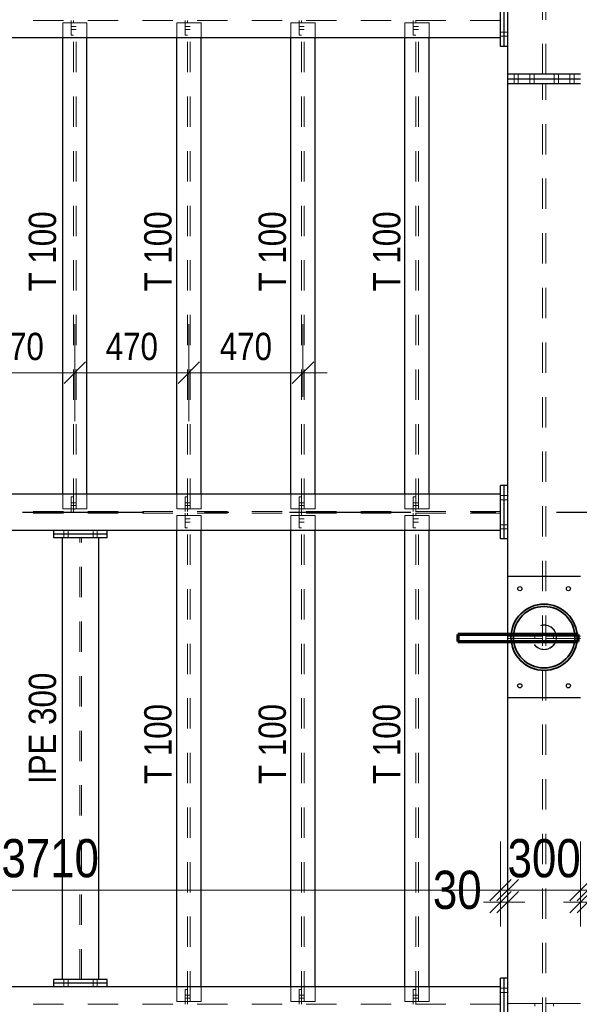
# Model space of a CAD drawing. Header units: millimetres. Extents: x -39 to 84, y 0 to 66.
# Tile 8 of 92: x -18.76 to -16.45, y 20.49 to 24.55. Entities that reach past the tile are written whole.
import ezdxf

# ---------------------------------------------------------------- set-up
doc = ezdxf.new("R2010")
doc.units = ezdxf.units.MM
doc.linetypes.add('DASHDOTX2', pattern=[2, 1, -0.5, 0, -0.5])
doc.linetypes.add('HIDDEN', pattern=[0.375, 0.25, -0.125])
for name, color, linetype, lineweight in [('2D-NovaObj-A_Wanddurchbruch', 7, 'Continuous', 20), ('Achsen', 7, 'Continuous', 20), ('Schraffuren', 7, 'Continuous', 20)]:
    doc.layers.add(name, color=color, linetype=linetype, lineweight=lineweight)
doc.styles.add('Arial Narrow', font='ARIALN.TTF')
doc.dimstyles.new('Arch_Strakon_dimstyle', dxfattribs={"dimtxt": 15.75, "dimasz": 1, "dimexe": 1.25, "dimexo": 0.0625, "dimgap": 1, "dimtad": 0, "dimdec": 5, "dimzin": 12, "dimdsep": 46, "dimtxsty": 'Arial Narrow', "dimblk": 'Arrowhead_Tick', "dimsah": 1, "dimcen": 0, "dimse1": 1, "dimse2": 1, "dimclrd": 6, "dimclrt": 2, "dimazin": 0, "dimtfac": 1, "dimtdec": 4, "dimtmove": 0, "dimatfit": 3, "dimldrblk": 'NONE', "dimfxl": 1, "dimtvp": 1, "dimtolj": 1, "dimtzin": 0, "dimlwd": 13, "dimarcsym": 2})

# ---------------------------------------------------------------- blocks, each defined once
blk = doc.blocks.new('Arrowhead_Tick')
at = {"color": 0, "linetype": 'Continuous', "lineweight": -2}
for p, q in [((0, 20), (0, -10)), ((-1, 0), (0, 0)), ((10, 0), (0, 0))]:
    blk.add_line(p, q, dxfattribs=at)
at = {"color": 2, "linetype": 'Continuous', "lineweight": 35}
blk.add_line((4.42, 4.42), (-4.42, -4.42), dxfattribs=at)
blk = doc.blocks.new('*D72')
at = {"layer": '2D-NovaObj-A_Wanddurchbruch', "color": 6, "linetype": 'Continuous', "lineweight": 13}
blk.add_line((-18.9911, 23.0911), (-18.5411, 23.0911), dxfattribs=at)
at = {"layer": 'Defpoints', "color": 0}
for p in [(-18.5311, 23.0911), (-19.0011, 22.5294), (-18.5311, 22.5294)]:
    blk.add_point(p, dxfattribs=at)
at = {"layer": '2D-NovaObj-A_Wanddurchbruch', "color": 6, "lineweight": 13, "xscale": 0.01, "yscale": 0.01, "zscale": 0.01}
blk.add_blockref('Arrowhead_Tick', (-18.5311, 23.0911), dxfattribs=at)
at = {"layer": '2D-NovaObj-A_Wanddurchbruch', "color": 6, "lineweight": 13, "xscale": 0.01, "yscale": 0.01, "zscale": 0.01, "rotation": 180}
blk.add_blockref('Arrowhead_Tick', (-19.0011, 23.0911), dxfattribs=at)
at = {"layer": '2D-NovaObj-A_Wanddurchbruch', "color": 3, "lineweight": 35, "insert": (-18.7661, 23.1985), "char_height": 0.1125, "attachment_point": 5, "style": 'Arial Narrow'}
blk.add_mtext('\\A1;470', dxfattribs=at)
blk = doc.blocks.new('_None')
blk = doc.blocks.new('*D73')
at = {"layer": '2D-NovaObj-A_Wanddurchbruch', "color": 6, "linetype": 'Continuous', "lineweight": 13}
blk.add_line((-18.5211, 23.0911), (-18.0711, 23.0911), dxfattribs=at)
at = {"layer": 'Defpoints', "color": 0}
for p in [(-18.0611, 23.0911), (-18.5311, 22.5294), (-18.0611, 22.5294)]:
    blk.add_point(p, dxfattribs=at)
at = {"layer": '2D-NovaObj-A_Wanddurchbruch', "color": 6, "lineweight": 13, "xscale": 0.01, "yscale": 0.01, "zscale": 0.01}
blk.add_blockref('Arrowhead_Tick', (-18.0611, 23.0911), dxfattribs=at)
at = {"layer": '2D-NovaObj-A_Wanddurchbruch', "color": 6, "lineweight": 13, "xscale": 0.01, "yscale": 0.01, "zscale": 0.01, "rotation": 180}
blk.add_blockref('Arrowhead_Tick', (-18.5311, 23.0911), dxfattribs=at)
at = {"layer": '2D-NovaObj-A_Wanddurchbruch', "color": 3, "lineweight": 35, "insert": (-18.2961, 23.1985), "char_height": 0.1125, "attachment_point": 5, "style": 'Arial Narrow'}
blk.add_mtext('\\A1;470', dxfattribs=at)
blk = doc.blocks.new('*D74')
at = {"layer": '2D-NovaObj-A_Wanddurchbruch', "color": 6, "linetype": 'Continuous', "lineweight": 13}
blk.add_line((-18.0511, 23.0911), (-17.6011, 23.0911), dxfattribs=at)
at = {"layer": 'Defpoints', "color": 0}
for p in [(-17.5911, 23.0911), (-18.0611, 22.5294), (-17.5911, 22.5294)]:
    blk.add_point(p, dxfattribs=at)
at = {"layer": '2D-NovaObj-A_Wanddurchbruch', "color": 6, "lineweight": 13, "xscale": 0.01, "yscale": 0.01, "zscale": 0.01}
blk.add_blockref('Arrowhead_Tick', (-17.5911, 23.0911), dxfattribs=at)
at = {"layer": '2D-NovaObj-A_Wanddurchbruch', "color": 6, "lineweight": 13, "xscale": 0.01, "yscale": 0.01, "zscale": 0.01, "rotation": 180}
blk.add_blockref('Arrowhead_Tick', (-18.0611, 23.0911), dxfattribs=at)
at = {"layer": '2D-NovaObj-A_Wanddurchbruch', "color": 3, "lineweight": 35, "insert": (-17.8261, 23.1985), "char_height": 0.1125, "attachment_point": 5, "style": 'Arial Narrow'}
blk.add_mtext('\\A1;470', dxfattribs=at)
blk = doc.blocks.new('*D125')
at = {"color": 6, "linetype": 'Continuous', "lineweight": 13}
blk.add_line((-20.4774, 20.9589), (-16.7874, 20.9589), dxfattribs=at)
at = {"layer": 'Defpoints', "color": 0}
for p in [(-16.7774, 20.9589), (-20.4874, 20.5959), (-16.7774, 20.5374)]:
    blk.add_point(p, dxfattribs=at)
at = {"color": 6, "lineweight": 13, "xscale": 0.01, "yscale": 0.01, "zscale": 0.01}
blk.add_blockref('Arrowhead_Tick', (-16.7774, 20.9589), dxfattribs=at)
at = {"color": 6, "lineweight": 13, "xscale": 0.01, "yscale": 0.01, "zscale": 0.01, "rotation": 180}
blk.add_blockref('Arrowhead_Tick', (-20.4874, 20.9589), dxfattribs=at)
at = {"color": 2, "lineweight": 35, "insert": (-18.6324, 21.0893), "char_height": 0.1575, "attachment_point": 5, "style": 'Arial Narrow'}
blk.add_mtext('\\A1;3710', dxfattribs=at)
blk = doc.blocks.new('*D126')
at = {"color": 6, "linetype": 'Continuous', "lineweight": 13}
for p, q in [((-16.7874, 20.9089), (-16.7974, 20.9089)), ((-16.7774, 20.9089), (-16.7474, 20.9089)), ((-16.7374, 20.9089), (-16.7274, 20.9089))]:
    blk.add_line(p, q, dxfattribs=at)
at = {"layer": 'Defpoints', "color": 0}
for p in [(-16.7474, 20.9089), (-16.7474, 20.5959), (-16.7774, 20.5374)]:
    blk.add_point(p, dxfattribs=at)
at = {"color": 6, "lineweight": 13, "xscale": 0.01, "yscale": 0.01, "zscale": 0.01}
blk.add_blockref('Arrowhead_Tick', (-16.7774, 20.9089), dxfattribs=at)
at = {"color": 6, "lineweight": 13, "xscale": 0.01, "yscale": 0.01, "zscale": 0.01, "rotation": 180}
blk.add_blockref('Arrowhead_Tick', (-16.7474, 20.9089), dxfattribs=at)
at = {"color": 2, "lineweight": 35, "insert": (-16.9553, 20.9589), "char_height": 0.1575, "attachment_point": 5, "style": 'Arial Narrow'}
blk.add_mtext('\\A1;30', dxfattribs=at)
blk = doc.blocks.new('*D127')
at = {"color": 6, "linetype": 'Continuous', "lineweight": 13}
blk.add_line((-16.7374, 20.9589), (-16.4574, 20.9589), dxfattribs=at)
at = {"layer": 'Defpoints', "color": 0}
for p in [(-16.4474, 20.9589), (-16.7474, 20.5959), (-16.4474, 20.5959)]:
    blk.add_point(p, dxfattribs=at)
at = {"color": 6, "lineweight": 13, "xscale": 0.01, "yscale": 0.01, "zscale": 0.01}
blk.add_blockref('Arrowhead_Tick', (-16.4474, 20.9589), dxfattribs=at)
at = {"color": 6, "lineweight": 13, "xscale": 0.01, "yscale": 0.01, "zscale": 0.01, "rotation": 180}
blk.add_blockref('Arrowhead_Tick', (-16.7474, 20.9589), dxfattribs=at)
at = {"color": 2, "lineweight": 35, "insert": (-16.5974, 21.0893), "char_height": 0.1575, "attachment_point": 5, "style": 'Arial Narrow'}
blk.add_mtext('\\A1;300', dxfattribs=at)
blk = doc.blocks.new('*D128')
at = {"color": 6, "linetype": 'Continuous', "lineweight": 13}
for p, q in [((-16.4574, 20.9089), (-16.4674, 20.9089)), ((-16.4474, 20.9089), (-16.4174, 20.9089)), ((-16.4074, 20.9089), (-16.3974, 20.9089))]:
    blk.add_line(p, q, dxfattribs=at)
at = {"layer": 'Defpoints', "color": 0}
for p in [(-16.4174, 20.9089), (-16.4474, 20.5959), (-16.4174, 20.5959)]:
    blk.add_point(p, dxfattribs=at)
at = {"color": 6, "lineweight": 13, "xscale": 0.01, "yscale": 0.01, "zscale": 0.01}
blk.add_blockref('Arrowhead_Tick', (-16.4474, 20.9089), dxfattribs=at)
at = {"color": 6, "lineweight": 13, "xscale": 0.01, "yscale": 0.01, "zscale": 0.01, "rotation": 180}
blk.add_blockref('Arrowhead_Tick', (-16.4174, 20.9089), dxfattribs=at)
at = {"color": 2, "lineweight": 35, "insert": (-16.2394, 20.9589), "char_height": 0.1575, "attachment_point": 5, "style": 'Arial Narrow'}
blk.add_mtext('\\A1;30', dxfattribs=at)
blk = doc.blocks.new('*D129')
at = {"color": 6, "linetype": 'Continuous', "lineweight": 13}
blk.add_line((-16.4074, 20.9589), (-14.6074, 20.9589), dxfattribs=at)
at = {"layer": 'Defpoints', "color": 0}
for p in [(-14.5974, 20.9589), (-16.4174, 20.5959), (-14.5974, 20.5609)]:
    blk.add_point(p, dxfattribs=at)
at = {"color": 6, "lineweight": 13, "xscale": 0.01, "yscale": 0.01, "zscale": 0.01}
blk.add_blockref('Arrowhead_Tick', (-14.5974, 20.9589), dxfattribs=at)
at = {"color": 6, "lineweight": 13, "xscale": 0.01, "yscale": 0.01, "zscale": 0.01, "rotation": 180}
blk.add_blockref('Arrowhead_Tick', (-16.4174, 20.9589), dxfattribs=at)
at = {"color": 2, "lineweight": 35, "insert": (-15.5074, 21.0893), "char_height": 0.1575, "attachment_point": 5, "style": 'Arial Narrow'}
blk.add_mtext('\\A1;1820', dxfattribs=at)

msp = doc.modelspace()

# ---------------------------------------------------------------- hatches: boundary and pattern name
at = {"layer": 'Schraffuren', "lineweight": 13, "true_color": 0x4682b4}
h = msp.add_hatch(color=145, dxfattribs=at)
h.paths.add_polyline_path([(-16.4609184, 22.0008999), (-16.4609582, 22.0041983), (-16.4610778, 22.0074947), (-16.4612769, 22.0107873), (-16.4615556, 22.0140741), (-16.4619136, 22.0173532), (-16.4623507, 22.0206227), (-16.4628668, 22.0238807), (-16.4634613, 22.0271252), (-16.4641342, 22.0303545), (-16.4648848, 22.0335665), (-16.4657129, 22.0367595), (-16.4666178, 22.0399315), (-16.4675992, 22.0430808), (-16.4686563, 22.0462054), (-16.4697887, 22.0493035), (-16.4709955, 22.0523734), (-16.4722762, 22.0554132), (-16.47363, 22.0584212), (-16.4750561, 22.0613956), (-16.4765536, 22.0643347), (-16.4781217, 22.0672367), (-16.4797595, 22.0701), (-16.481466, 22.0729228), (-16.4832402, 22.0757036), (-16.4850811, 22.0784408), (-16.4869876, 22.0811326), (-16.4889585, 22.0837776), (-16.4909928, 22.0863742), (-16.4930893, 22.0889209), (-16.4952467, 22.0914162), (-16.4974637, 22.0938586), (-16.4997391, 22.0962467), (-16.5020716, 22.0985792), (-16.5044597, 22.1008546), (-16.5069021, 22.1030717), (-16.5093974, 22.105229), (-16.5119441, 22.1073255), (-16.5145407, 22.1093598), (-16.5171857, 22.1113308), (-16.5198775, 22.1132372), (-16.5226147, 22.1150781), (-16.5253955, 22.1168523), (-16.5282184, 22.1185588), (-16.5310816, 22.1201966), (-16.5339837, 22.1217647), (-16.5369227, 22.1232622), (-16.5398971, 22.1246883), (-16.5429051, 22.1260421), (-16.5459449, 22.1273228), (-16.5490148, 22.1285297), (-16.5521129, 22.129662), (-16.5552376, 22.1307192), (-16.5583868, 22.1317005), (-16.5615588, 22.1326055), (-16.5647518, 22.1334335), (-16.5679638, 22.1341841), (-16.5711931, 22.134857), (-16.5744376, 22.1354516), (-16.5776956, 22.1359676), (-16.5809651, 22.1364047), (-16.5842442, 22.1367627), (-16.587531, 22.1370414), (-16.5908236, 22.1372405), (-16.59412, 22.1373601), (-16.5974184, 22.1373999), (-16.6007167, 22.1373601), (-16.6040131, 22.1372405), (-16.6073057, 22.1370414), (-16.6105925, 22.1367627), (-16.6138716, 22.1364047), (-16.6171411, 22.1359676), (-16.6203991, 22.1354516), (-16.6236437, 22.134857), (-16.6268729, 22.1341841), (-16.630085, 22.1334335), (-16.6332779, 22.1326055), (-16.63645, 22.1317005), (-16.6395992, 22.1307192), (-16.6427238, 22.129662), (-16.6458219, 22.1285297), (-16.6488918, 22.1273228), (-16.6519316, 22.1260421), (-16.6549396, 22.1246883), (-16.657914, 22.1232622), (-16.6608531, 22.1217647), (-16.6637551, 22.1201966), (-16.6666184, 22.1185588), (-16.6694413, 22.1168523), (-16.6722221, 22.1150781), (-16.6749592, 22.1132372), (-16.6776511, 22.1113308), (-16.6802961, 22.1093598), (-16.6828927, 22.1073255), (-16.6854393, 22.105229), (-16.6879346, 22.1030717), (-16.690377, 22.1008546), (-16.6927652, 22.0985792), (-16.6950976, 22.0962467), (-16.697373, 22.0938586), (-16.6995901, 22.0914162), (-16.7017475, 22.0889209), (-16.7038439, 22.0863742), (-16.7058782, 22.0837776), (-16.7078492, 22.0811326), (-16.7097557, 22.0784408), (-16.7115965, 22.0757036), (-16.7133707, 22.0729228), (-16.7150772, 22.0701), (-16.716715, 22.0672367), (-16.7182831, 22.0643347), (-16.7197806, 22.0613956), (-16.7212067, 22.0584212), (-16.7225605, 22.0554132), (-16.7238412, 22.0523734), (-16.7250481, 22.0493035), (-16.7261804, 22.0462054), (-16.7272376, 22.0430808), (-16.7282189, 22.0399315), (-16.7291239, 22.0367595), (-16.7299519, 22.0335665), (-16.7307026, 22.0303545), (-16.7313754, 22.0271252), (-16.73197, 22.0238807), (-16.732486, 22.0206227), (-16.7329231, 22.0173532), (-16.7332811, 22.0140741), (-16.7335598, 22.0107873), (-16.733759, 22.0074947), (-16.7338785, 22.0041983), (-16.7339184, 22.0008999), (-16.7338785, 21.9976016), (-16.733759, 21.9943052), (-16.7335598, 21.9910126), (-16.7332811, 21.9877258), (-16.7329231, 21.9844467), (-16.732486, 21.9811772), (-16.73197, 21.9779192), (-16.7313754, 21.9746746), (-16.7307026, 21.9714454), (-16.7299519, 21.9682334), (-16.7291239, 21.9650404), (-16.7282189, 21.9618684), (-16.7272376, 21.9587191), (-16.7261804, 21.9555945), (-16.7250481, 21.9524964), (-16.7238412, 21.9494265), (-16.7225605, 21.9463867), (-16.7212067, 21.9433787), (-16.7197806, 21.9404043), (-16.7182831, 21.9374652), (-16.716715, 21.9345632), (-16.7150772, 21.9316999), (-16.7133707, 21.928877), (-16.7115965, 21.9260962), (-16.7097557, 21.9233591), (-16.7078492, 21.9206673), (-16.7058782, 21.9180223), (-16.7038439, 21.9154257), (-16.7017475, 21.912879), (-16.6995901, 21.9103837), (-16.697373, 21.9079413), (-16.6950976, 21.9055531), (-16.6927652, 21.9032207), (-16.690377, 21.9009453), (-16.6879346, 21.8987282), (-16.6854393, 21.8965708), (-16.6828927, 21.8944744), (-16.6802961, 21.8924401), (-16.6776511, 21.8904691), (-16.6749592, 21.8885626), (-16.6722221, 21.8867218), (-16.6694413, 21.8849476), (-16.6666184, 21.8832411), (-16.6637551, 21.8816033), (-16.6608531, 21.8800352), (-16.657914, 21.8785377), (-16.6549396, 21.8771116), (-16.6519316, 21.8757578), (-16.6488918, 21.8744771), (-16.6458219, 21.8732702), (-16.6427238, 21.8721379), (-16.6395992, 21.8710807), (-16.63645, 21.8700994), (-16.6332779, 21.8691944), (-16.630085, 21.8683664), (-16.6268729, 21.8676157), (-16.6236437, 21.8669429), (-16.6203991, 21.8663483), (-16.6171411, 21.8658323), (-16.6138716, 21.8653952), (-16.6105925, 21.8650372), (-16.6073057, 21.8647585), (-16.6040131, 21.8645593), (-16.6007167, 21.8644398), (-16.5974184, 21.8643999), (-16.59412, 21.8644398), (-16.5908236, 21.8645593), (-16.587531, 21.8647585), (-16.5842442, 21.8650372), (-16.5809651, 21.8653952), (-16.5776956, 21.8658323), (-16.5744376, 21.8663483), (-16.5711931, 21.8669429), (-16.5679638, 21.8676157), (-16.5647518, 21.8683664), (-16.5615588, 21.8691944), (-16.5583868, 21.8700994), (-16.5552376, 21.8710807), (-16.5521129, 21.8721379), (-16.5490148, 21.8732702), (-16.5459449, 21.8744771), (-16.5429051, 21.8757578), (-16.5398971, 21.8771116), (-16.5369227, 21.8785377), (-16.5339837, 21.8800352), (-16.5310816, 21.8816033), (-16.5282184, 21.8832411), (-16.5253955, 21.8849476), (-16.5226147, 21.8867218), (-16.5198775, 21.8885626), (-16.5171857, 21.8904691), (-16.5145407, 21.8924401), (-16.5119441, 21.8944744), (-16.5093974, 21.8965708), (-16.5069021, 21.8987282), (-16.5044597, 21.9009453), (-16.5020716, 21.9032207), (-16.4997391, 21.9055531), (-16.4974637, 21.9079413), (-16.4952467, 21.9103837), (-16.4930893, 21.912879), (-16.4909928, 21.9154257), (-16.4889585, 21.9180223), (-16.4869876, 21.9206673), (-16.4850811, 21.9233591), (-16.4832402, 21.9260962), (-16.481466, 21.928877), (-16.4797595, 21.9316999), (-16.4781217, 21.9345632), (-16.4765536, 21.9374652), (-16.4750561, 21.9404043), (-16.47363, 21.9433787), (-16.4722762, 21.9463867), (-16.4709955, 21.9494265), (-16.4697887, 21.9524964), (-16.4686563, 21.9555945), (-16.4675992, 21.9587191), (-16.4666178, 21.9618684), (-16.4657129, 21.9650404), (-16.4648848, 21.9682334), (-16.4641342, 21.9714454), (-16.4634613, 21.9746746), (-16.4628668, 21.9779192), (-16.4623507, 21.9811772), (-16.4619136, 21.9844467), (-16.4615556, 21.9877258), (-16.4612769, 21.9910126), (-16.4610778, 21.9943052), (-16.4609582, 21.9976016)])
h.paths.add_polyline_path([(-16.4709184, 22.0008999), (-16.4709583, 22.0040789), (-16.4710781, 22.0072558), (-16.4712778, 22.0104288), (-16.4715571, 22.0135957), (-16.4719159, 22.0167546), (-16.4723539, 22.0199035), (-16.472871, 22.0230404), (-16.4734667, 22.0261633), (-16.4741407, 22.0292702), (-16.4748926, 22.0323592), (-16.4757219, 22.0354284), (-16.476628, 22.0384757), (-16.4776104, 22.0414993), (-16.4786685, 22.0444973), (-16.4798016, 22.0474677), (-16.481009, 22.0504087), (-16.48229, 22.0533185), (-16.4836436, 22.0561951), (-16.4850691, 22.0590368), (-16.4865656, 22.0618418), (-16.4881321, 22.0646083), (-16.4897676, 22.0673345), (-16.4914711, 22.0700188), (-16.4932415, 22.0726595), (-16.4950777, 22.0752548), (-16.4969786, 22.0778031), (-16.4989429, 22.0803029), (-16.5009694, 22.0827525), (-16.5030568, 22.0851504), (-16.5052038, 22.0874951), (-16.5074091, 22.0897852), (-16.5096712, 22.092019), (-16.5119888, 22.0941954), (-16.5143603, 22.0963127), (-16.5167842, 22.0983699), (-16.5192591, 22.1003654), (-16.5217834, 22.1022982), (-16.5243554, 22.1041669), (-16.5269736, 22.1059703), (-16.5296363, 22.1077074), (-16.5323418, 22.1093771), (-16.5350884, 22.1109782), (-16.5378743, 22.1125098), (-16.5406979, 22.1139709), (-16.5435573, 22.1153606), (-16.5464507, 22.1166779), (-16.5493763, 22.1179222), (-16.5523323, 22.1190926), (-16.5553167, 22.1201882), (-16.5583277, 22.1212086), (-16.5613634, 22.1221529), (-16.5644219, 22.1230207), (-16.5675012, 22.1238114), (-16.5705995, 22.1245244), (-16.5737146, 22.1251593), (-16.5768448, 22.1257157), (-16.5799879, 22.1261933), (-16.583142, 22.1265918), (-16.5863052, 22.1269108), (-16.5894754, 22.1271503), (-16.5926506, 22.1273101), (-16.5958288, 22.12739), (-16.599008, 22.12739), (-16.6021862, 22.1273101), (-16.6053614, 22.1271503), (-16.6085315, 22.1269108), (-16.6116947, 22.1265918), (-16.6148488, 22.1261933), (-16.617992, 22.1257157), (-16.6211221, 22.1251593), (-16.6242373, 22.1245244), (-16.6273355, 22.1238114), (-16.6304148, 22.1230207), (-16.6334733, 22.1221529), (-16.636509, 22.1212086), (-16.63952, 22.1201882), (-16.6425045, 22.1190926), (-16.6454604, 22.1179222), (-16.648386, 22.1166779), (-16.6512795, 22.1153606), (-16.6541388, 22.1139709), (-16.6569624, 22.1125098), (-16.6597484, 22.1109782), (-16.662495, 22.1093771), (-16.6652005, 22.1077074), (-16.6678631, 22.1059703), (-16.6704813, 22.1041669), (-16.6730534, 22.1022982), (-16.6755776, 22.1003654), (-16.6780525, 22.0983699), (-16.6804765, 22.0963127), (-16.682848, 22.0941954), (-16.6851655, 22.092019), (-16.6874276, 22.0897852), (-16.6896329, 22.0874951), (-16.6917799, 22.0851504), (-16.6938673, 22.0827525), (-16.6958939, 22.0803029), (-16.6978582, 22.0778031), (-16.699759, 22.0752548), (-16.7015952, 22.0726595), (-16.7033657, 22.0700188), (-16.7050692, 22.0673345), (-16.7067047, 22.0646083), (-16.7082712, 22.0618418), (-16.7097676, 22.0590368), (-16.7111931, 22.0561951), (-16.7125468, 22.0533185), (-16.7138277, 22.0504087), (-16.7150351, 22.0474677), (-16.7161682, 22.0444973), (-16.7172263, 22.0414993), (-16.7182087, 22.0384757), (-16.7191149, 22.0354284), (-16.7199441, 22.0323592), (-16.720696, 22.0292702), (-16.72137, 22.0261633), (-16.7219658, 22.0230404), (-16.7224828, 22.0199035), (-16.7229209, 22.0167546), (-16.7232797, 22.0135957), (-16.723559, 22.0104288), (-16.7237586, 22.0072558), (-16.7238784, 22.0040789), (-16.7239184, 22.0008999), (-16.7238784, 21.997721), (-16.7237586, 21.994544), (-16.723559, 21.9913711), (-16.7232797, 21.9882042), (-16.7229209, 21.9850453), (-16.7224828, 21.9818964), (-16.7219658, 21.9787595), (-16.72137, 21.9756366), (-16.720696, 21.9725297), (-16.7199441, 21.9694407), (-16.7191149, 21.9663715), (-16.7182087, 21.9633242), (-16.7172263, 21.9603006), (-16.7161682, 21.9573026), (-16.7150351, 21.9543322), (-16.7138277, 21.9513912), (-16.7125468, 21.9484814), (-16.7111931, 21.9456048), (-16.7097676, 21.9427631), (-16.7082712, 21.9399581), (-16.7067047, 21.9371916), (-16.7050692, 21.9344654), (-16.7033657, 21.9317811), (-16.7015952, 21.9291404), (-16.699759, 21.9265451), (-16.6978582, 21.9239968), (-16.6958939, 21.921497), (-16.6938673, 21.9190474), (-16.6917799, 21.9166494), (-16.6896329, 21.9143047), (-16.6874276, 21.9120147), (-16.6851655, 21.9097808), (-16.682848, 21.9076045), (-16.6804765, 21.9054871), (-16.6780525, 21.90343), (-16.6755776, 21.9014345), (-16.6730534, 21.8995017), (-16.6704813, 21.897633), (-16.6678631, 21.8958296), (-16.6652005, 21.8940925), (-16.662495, 21.8924228), (-16.6597484, 21.8908217), (-16.6569624, 21.8892901), (-16.6541388, 21.887829), (-16.6512795, 21.8864393), (-16.648386, 21.8851219), (-16.6454604, 21.8838777), (-16.6425045, 21.8827073), (-16.63952, 21.8816116), (-16.636509, 21.8805913), (-16.6334733, 21.8796469), (-16.6304148, 21.8787792), (-16.6273355, 21.8779885), (-16.6242373, 21.8772755), (-16.6211221, 21.8766406), (-16.617992, 21.8760842), (-16.6148488, 21.8756066), (-16.6116947, 21.8752081), (-16.6085315, 21.874889), (-16.6053614, 21.8746496), (-16.6021862, 21.8744898), (-16.599008, 21.8744099), (-16.5958288, 21.8744099), (-16.5926506, 21.8744898), (-16.5894754, 21.8746496), (-16.5863052, 21.874889), (-16.583142, 21.8752081), (-16.5799879, 21.8756066), (-16.5768448, 21.8760842), (-16.5737146, 21.8766406), (-16.5705995, 21.8772755), (-16.5675012, 21.8779885), (-16.5644219, 21.8787792), (-16.5613634, 21.8796469), (-16.5583277, 21.8805913), (-16.5553167, 21.8816116), (-16.5523323, 21.8827073), (-16.5493763, 21.8838777), (-16.5464507, 21.8851219), (-16.5435573, 21.8864393), (-16.5406979, 21.887829), (-16.5378743, 21.8892901), (-16.5350884, 21.8908217), (-16.5323418, 21.8924228), (-16.5296363, 21.8940925), (-16.5269736, 21.8958296), (-16.5243554, 21.897633), (-16.5217834, 21.8995017), (-16.5192591, 21.9014345), (-16.5167842, 21.90343), (-16.5143603, 21.9054871), (-16.5119888, 21.9076045), (-16.5096712, 21.9097808), (-16.5074091, 21.9120147), (-16.5052038, 21.9143047), (-16.5030568, 21.9166494), (-16.5009694, 21.9190474), (-16.4989429, 21.921497), (-16.4969786, 21.9239968), (-16.4950777, 21.9265451), (-16.4932415, 21.9291404), (-16.4914711, 21.9317811), (-16.4897676, 21.9344654), (-16.4881321, 21.9371916), (-16.4865656, 21.9399581), (-16.4850691, 21.9427631), (-16.4836436, 21.9456048), (-16.48229, 21.9484814), (-16.481009, 21.9513912), (-16.4798016, 21.9543322), (-16.4786685, 21.9573026), (-16.4776104, 21.9603006), (-16.476628, 21.9633242), (-16.4757219, 21.9663715), (-16.4748926, 21.9694407), (-16.4741407, 21.9725297), (-16.4734667, 21.9756366), (-16.472871, 21.9787595), (-16.4723539, 21.9818964), (-16.4719159, 21.9850453), (-16.4715571, 21.9882042), (-16.4712778, 21.9913711), (-16.4710781, 21.994544), (-16.4709583, 21.997721)])

# ---------------------------------------------------------------- linework, layer by layer
at = {"color": 6, "linetype": 'HIDDEN', "lineweight": 13, "ltscale": 0.5}
for p, q in [((-16.6042155, 24.3208999), (-16.6042155, 30.8608999)), ((-16.5906213, 24.3208999), (-16.5906213, 30.8608999)), ((-16.7773713, 24.5423499), (-20.4873713, 24.5423499)), ((-18.5810657, 24.4708999), (-18.5810657, 24.5323499)), ((-18.4810657, 24.5323499), (-18.5810657, 24.5323499)), ((-18.5465657, 24.4823499), (-18.5465657, 24.5423499)), ((-18.5365657, 24.5183323), (-18.5465657, 24.5183323)), ((-18.5365657, 24.5323499), (-18.5365657, 24.5423499)), ((-18.5365657, 22.5294499), (-18.5365657, 24.5323499)), ((-18.5255657, 24.5183324), (-18.5365657, 24.5183323)), ((-18.5255657, 22.5294499), (-18.5255657, 24.5323499)), ((-18.4810657, 24.4708999), (-18.4810657, 24.5323499)), ((-18.1110657, 24.4708999), (-18.1110657, 24.5323499)), ((-18.0110657, 24.5323499), (-18.1110657, 24.5323499)), ((-18.0765657, 24.4823499), (-18.0765657, 24.5423499)), ((-18.0665657, 24.5183346), (-18.0765657, 24.5183345)), ((-18.0665657, 24.5323499), (-18.0665657, 24.5423499)), ((-18.0665657, 22.5294499), (-18.0665657, 24.5323499)), ((-18.0555657, 24.5183346), (-18.0665657, 24.5183346)), ((-18.0555657, 22.5294499), (-18.0555657, 24.5323499)), ((-18.0110657, 24.4708999), (-18.0110657, 24.5323499)), ((-17.6410664, 24.4708999), (-17.6410664, 24.5323499)), ((-17.5410664, 24.5323499), (-17.6410664, 24.5323499)), ((-17.6065664, 24.4823499), (-17.6065664, 24.5423499)), ((-17.5965664, 24.5183368), (-17.6065664, 24.5183367)), ((-17.5965664, 24.5323499), (-17.5965664, 24.5423499)), ((-17.5965664, 22.5294499), (-17.5965664, 24.5323499)), ((-17.5855664, 24.5183368), (-17.5965664, 24.5183368)), ((-17.5855664, 22.5294499), (-17.5855664, 24.5323499)), ((-17.5410664, 24.4708999), (-17.5410664, 24.5323499)), ((-17.1710649, 24.4708999), (-17.1710649, 24.5323499)), ((-17.0710649, 24.5323499), (-17.1710649, 24.5323499)), ((-17.1365649, 24.4823499), (-17.1365649, 24.5423499)), ((-17.1265649, 24.518339), (-17.1365649, 24.5183389)), ((-17.1265649, 24.5323499), (-17.1265649, 24.5423499)), ((-17.1265649, 22.5294499), (-17.1265649, 24.5323499)), ((-17.1155649, 24.518339), (-17.1265649, 24.518339)), ((-17.1155649, 22.5294499), (-17.1155649, 24.5323499)), ((-17.0710649, 24.4708999), (-17.0710649, 24.5323499)), ((-18.5365657, 24.5058545), (-18.5465657, 24.5058546)), ((-18.5365657, 24.4823499), (-18.5465657, 24.4823499)), ((-18.5255657, 24.5058545), (-18.5365657, 24.5058545)), ((-18.0665657, 24.5058523), (-18.0765657, 24.5058523)), ((-18.0665657, 24.4823499), (-18.0765657, 24.4823499)), ((-18.0555657, 24.5058522), (-18.0665657, 24.5058523)), ((-17.5965664, 24.5058501), (-17.6065664, 24.5058501)), ((-17.5965664, 24.4823499), (-17.6065664, 24.4823499)), ((-17.5855664, 24.50585), (-17.5965664, 24.5058501)), ((-17.1265649, 24.5058479), (-17.1365649, 24.5058479)), ((-17.1265649, 24.4823499), (-17.1365649, 24.4823499)), ((-17.1155649, 24.5058478), (-17.1265649, 24.5058479)), ((-16.7623713, 24.4943999), (-16.7773713, 24.4943999)), ((-16.7623713, 24.4773999), (-16.7773713, 24.4773999)), ((-16.7473713, 24.4943999), (-16.7623713, 24.4943999)), ((-16.7473713, 24.4773999), (-16.7623713, 24.4773999)), ((-16.7208713, 24.3008999), (-16.7208713, 24.3208999)), ((-16.7038713, 24.3008999), (-16.7038713, 24.3208999)), ((-16.6558713, 24.3008999), (-16.6558713, 24.3208999)), ((-16.6388713, 24.3008999), (-16.6388713, 24.3208999)), ((-16.5558713, 24.3008999), (-16.5558713, 24.3208999)), ((-16.5388713, 24.3008999), (-16.5388713, 24.3208999)), ((-16.4908713, 24.3008999), (-16.4908713, 24.3208999)), ((-16.4738713, 24.3008999), (-16.4738713, 24.3208999)), ((-16.7208713, 24.2808999), (-16.7208713, 24.3008999)), ((-16.7038713, 24.2808999), (-16.7038713, 24.3008999)), ((-16.6558713, 24.2808999), (-16.6558713, 24.3008999)), ((-16.6388713, 24.2808999), (-16.6388713, 24.3008999)), ((-16.6042155, 17.9158999), (-16.6042155, 24.2808999)), ((-16.5906213, 17.9158999), (-16.5906213, 24.2808999)), ((-16.5558713, 24.2808999), (-16.5558713, 24.3008999)), ((-16.5388713, 24.2808999), (-16.5388713, 24.3008999)), ((-16.4908713, 24.2808999), (-16.4908713, 24.3008999)), ((-16.4738713, 24.2808999), (-16.4738713, 24.3008999)), ((-18.5810657, 22.5294499), (-18.5810657, 22.5908999)), ((-18.5465657, 22.5194499), (-18.5465657, 22.5794499)), ((-18.5365657, 22.5794499), (-18.5465657, 22.5794499)), ((-18.4810657, 22.5294499), (-18.4810657, 22.5908999)), ((-18.1110657, 22.5294499), (-18.1110657, 22.5908999)), ((-18.0765657, 22.5194499), (-18.0765657, 22.5794499)), ((-18.0665657, 22.5794499), (-18.0765657, 22.5794499)), ((-18.0110657, 22.5294499), (-18.0110657, 22.5908999)), ((-17.6410664, 22.5294499), (-17.6410664, 22.5908999)), ((-17.6065664, 22.5194499), (-17.6065664, 22.5794499)), ((-17.5965664, 22.5794499), (-17.6065664, 22.5794499)), ((-17.5410664, 22.5294499), (-17.5410664, 22.5908999)), ((-17.1710649, 22.5294499), (-17.1710649, 22.5908999)), ((-17.1365649, 22.5194499), (-17.1365649, 22.5794499)), ((-17.1265649, 22.5794499), (-17.1365649, 22.5794499)), ((-17.0710649, 22.5294499), (-17.0710649, 22.5908999)), ((-16.7623713, 22.5843999), (-16.7773713, 22.5843999)), ((-16.7623713, 22.5673999), (-16.7773713, 22.5673999)), ((-16.7473713, 22.5843999), (-16.7623713, 22.5843999)), ((-16.7473713, 22.5673999), (-16.7623713, 22.5673999)), ((-18.4810657, 22.5294499), (-18.5810657, 22.5294499)), ((-18.5365657, 22.5554433), (-18.5465657, 22.5554433)), ((-18.5365657, 22.5434433), (-18.5465657, 22.5434433)), ((-18.5255657, 22.5554432), (-18.5365657, 22.5554433)), ((-18.5255657, 22.5434432), (-18.5365657, 22.5434433)), ((-18.5365657, 22.5194499), (-18.5365657, 22.5294499)), ((-18.0110657, 22.5294499), (-18.1110657, 22.5294499)), ((-18.0665657, 22.5554411), (-18.0765657, 22.5554411)), ((-18.0665657, 22.5434411), (-18.0765657, 22.5434411)), ((-18.0555657, 22.555441), (-18.0665657, 22.5554411)), ((-18.0555657, 22.543441), (-18.0665657, 22.5434411)), ((-18.0665657, 22.5194499), (-18.0665657, 22.5294499)), ((-17.5410664, 22.5294499), (-17.6410664, 22.5294499)), ((-17.5965664, 22.5554389), (-17.6065664, 22.5554389)), ((-17.5965664, 22.5434389), (-17.6065664, 22.5434389)), ((-17.5855664, 22.5554388), (-17.5965664, 22.5554389)), ((-17.5855664, 22.5434388), (-17.5965664, 22.5434389)), ((-17.5965664, 22.5194499), (-17.5965664, 22.5294499)), ((-17.0710649, 22.5294499), (-17.1710649, 22.5294499)), ((-17.1265649, 22.5554367), (-17.1365649, 22.5554367)), ((-17.1265649, 22.5434367), (-17.1365649, 22.5434367)), ((-17.1155649, 22.5554366), (-17.1265649, 22.5554367)), ((-17.1155649, 22.5434366), (-17.1265649, 22.5434367)), ((-17.1265649, 22.5194499), (-17.1265649, 22.5294499)), ((-16.7773713, 22.5194499), (-20.4873713, 22.5194499)), ((-16.7773713, 22.5123499), (-20.4873713, 22.5123499)), ((-18.1110657, 22.4408999), (-18.1110657, 22.5023499)), ((-18.0110657, 22.5023499), (-18.1110657, 22.5023499)), ((-18.0765657, 22.4523499), (-18.0765657, 22.5123499)), ((-18.0665657, 22.4883346), (-18.0765657, 22.4883345)), ((-18.0665657, 22.5023499), (-18.0665657, 22.5123499)), ((-18.0665657, 20.4994499), (-18.0665657, 22.5023499)), ((-18.0555657, 22.4883346), (-18.0665657, 22.4883346)), ((-18.0555657, 20.4994499), (-18.0555657, 22.5023499)), ((-18.0110657, 22.4408999), (-18.0110657, 22.5023499)), ((-17.6410664, 22.4408999), (-17.6410664, 22.5023499)), ((-17.5410664, 22.5023499), (-17.6410664, 22.5023499)), ((-17.6065664, 22.4523499), (-17.6065664, 22.5123499)), ((-17.5965664, 22.4883368), (-17.6065664, 22.4883367)), ((-17.5965664, 22.5023499), (-17.5965664, 22.5123499)), ((-17.5965664, 20.4994499), (-17.5965664, 22.5023499)), ((-17.5855664, 22.4883368), (-17.5965664, 22.4883368)), ((-17.5855664, 20.4994499), (-17.5855664, 22.5023499)), ((-17.5410664, 22.4408999), (-17.5410664, 22.5023499)), ((-17.1710649, 22.4408999), (-17.1710649, 22.5023499)), ((-17.0710649, 22.5023499), (-17.1710649, 22.5023499)), ((-17.1365649, 22.4523499), (-17.1365649, 22.5123499)), ((-17.1265649, 22.488339), (-17.1365649, 22.4883389)), ((-17.1265649, 22.5023499), (-17.1265649, 22.5123499)), ((-17.1265649, 20.4994499), (-17.1265649, 22.5023499)), ((-17.1155649, 22.488339), (-17.1265649, 22.488339)), ((-17.1155649, 20.4994499), (-17.1155649, 22.5023499)), ((-17.0710649, 22.4408999), (-17.0710649, 22.5023499)), ((-18.5758713, 22.4258999), (-18.5758713, 22.4408999)), ((-18.5588713, 22.4258999), (-18.5588713, 22.4408999)), ((-18.4558713, 22.4258999), (-18.4558713, 22.4408999)), ((-18.4388713, 22.4258999), (-18.4388713, 22.4408999)), ((-18.0665657, 22.4758523), (-18.0765657, 22.4758523)), ((-18.0665657, 22.4523499), (-18.0765657, 22.4523499)), ((-18.0555657, 22.4758522), (-18.0665657, 22.4758523)), ((-17.5965664, 22.4758501), (-17.6065664, 22.4758501)), ((-17.5965664, 22.4523499), (-17.6065664, 22.4523499)), ((-17.5855664, 22.47585), (-17.5965664, 22.4758501)), ((-17.1265649, 22.4758479), (-17.1365649, 22.4758479)), ((-17.1265649, 22.4523499), (-17.1365649, 22.4523499)), ((-17.1155649, 22.4758478), (-17.1265649, 22.4758479)), ((-16.7623713, 22.4643999), (-16.7773713, 22.4643999)), ((-16.7623713, 22.4473999), (-16.7773713, 22.4473999)), ((-16.7473713, 22.4643999), (-16.7623713, 22.4643999)), ((-16.7473713, 22.4473999), (-16.7623713, 22.4473999)), ((-18.5758713, 22.4108999), (-18.5758713, 22.4258999)), ((-18.5588713, 22.4108999), (-18.5588713, 22.4258999)), ((-18.5109213, 20.5908999), (-18.5109213, 22.4108999)), ((-18.5038213, 20.5908999), (-18.5038213, 22.4108999)), ((-18.4558713, 22.4108999), (-18.4558713, 22.4258999)), ((-18.4388713, 22.4108999), (-18.4388713, 22.4258999)), ((-16.6362155, 22.0058999), (-16.7474655, 22.0058999)), ((-16.6362155, 21.9958999), (-16.7474655, 21.9958999)), ((-16.6362155, 21.9958999), (-16.6362155, 22.0058999)), ((-16.6042155, 22.0058999), (-16.6362155, 22.0058999)), ((-16.6042155, 21.9958999), (-16.6362155, 21.9958999)), ((-16.5586213, 22.0058999), (-16.5906213, 22.0058999)), ((-16.5586213, 21.9958999), (-16.5906213, 21.9958999)), ((-16.5586213, 21.9958999), (-16.5586213, 22.0058999)), ((-16.4473713, 22.0058999), (-16.5586213, 22.0058999)), ((-16.4473713, 21.9958999), (-16.5586213, 21.9958999)), ((-18.5758713, 20.5758999), (-18.5758713, 20.5908999)), ((-18.5758713, 20.5608999), (-18.5758713, 20.5758999)), ((-18.5588713, 20.5758999), (-18.5588713, 20.5908999)), ((-18.5588713, 20.5608999), (-18.5588713, 20.5758999)), ((-18.4558713, 20.5758999), (-18.4558713, 20.5908999)), ((-18.4558713, 20.5608999), (-18.4558713, 20.5758999)), ((-18.4388713, 20.5758999), (-18.4388713, 20.5908999)), ((-18.4388713, 20.5608999), (-18.4388713, 20.5758999)), ((-18.1110657, 20.4994499), (-18.1110657, 20.5608999)), ((-18.0765657, 20.4894499), (-18.0765657, 20.5494499)), ((-18.0665657, 20.5494499), (-18.0765657, 20.5494499)), ((-18.0110657, 20.4994499), (-18.0110657, 20.5608999)), ((-17.6410664, 20.4994499), (-17.6410664, 20.5608999)), ((-17.6065664, 20.4894499), (-17.6065664, 20.5494499)), ((-17.5965664, 20.5494499), (-17.6065664, 20.5494499)), ((-17.5410664, 20.4994499), (-17.5410664, 20.5608999)), ((-17.1710649, 20.4994499), (-17.1710649, 20.5608999)), ((-17.1365649, 20.4894499), (-17.1365649, 20.5494499)), ((-17.1265649, 20.5494499), (-17.1365649, 20.5494499)), ((-17.0710649, 20.4994499), (-17.0710649, 20.5608999)), ((-16.7623713, 20.5543999), (-16.7773713, 20.5543999)), ((-16.7623713, 20.5373999), (-16.7773713, 20.5373999)), ((-16.7473713, 20.5543999), (-16.7623713, 20.5543999)), ((-16.7473713, 20.5373999), (-16.7623713, 20.5373999)), ((-18.0110657, 20.4994499), (-18.1110657, 20.4994499)), ((-18.0665657, 20.5254411), (-18.0765657, 20.5254411)), ((-18.0665657, 20.5134411), (-18.0765657, 20.5134411)), ((-18.0555657, 20.525441), (-18.0665657, 20.5254411)), ((-18.0555657, 20.513441), (-18.0665657, 20.5134411)), ((-18.0665657, 20.4894499), (-18.0665657, 20.4994499)), ((-17.5410664, 20.4994499), (-17.6410664, 20.4994499)), ((-17.5965664, 20.5254389), (-17.6065664, 20.5254389)), ((-17.5965664, 20.5134389), (-17.6065664, 20.5134389)), ((-17.5855664, 20.5254388), (-17.5965664, 20.5254389)), ((-17.5855664, 20.5134388), (-17.5965664, 20.5134389)), ((-17.5965664, 20.4894499), (-17.5965664, 20.4994499)), ((-17.0710649, 20.4994499), (-17.1710649, 20.4994499)), ((-17.1265649, 20.5254367), (-17.1365649, 20.5254367)), ((-17.1265649, 20.5134367), (-17.1365649, 20.5134367)), ((-17.1155649, 20.5254366), (-17.1265649, 20.5254367)), ((-17.1155649, 20.5134366), (-17.1265649, 20.5134367)), ((-17.1265649, 20.4894499), (-17.1265649, 20.4994499)), ((-16.7773713, 20.4894499), (-20.4873713, 20.4894499)), ((-16.6362155, 20.4908999), (-16.7474655, 20.4908999)), ((-16.6362155, 20.4808999), (-16.6362155, 20.4908999)), ((-16.6042155, 20.4908999), (-16.6362155, 20.4908999)), ((-16.5586213, 20.4908999), (-16.5906213, 20.4908999)), ((-16.5586213, 20.4808999), (-16.5586213, 20.4908999)), ((-16.4473713, 20.4908999), (-16.5586213, 20.4908999))]:
    msp.add_line(p, q, dxfattribs=at)
at = {"color": 3, "linetype": 'Continuous', "lineweight": 25}
for p, q in [((-16.7623713, 24.4358999), (-16.7623713, 24.6558999)), ((-16.7474655, 24.4358999), (-16.7474655, 24.6558999)), ((-16.7773713, 24.4708999), (-16.7773713, 24.6208999)), ((-16.4473713, 24.3208999), (-16.7473713, 24.3208999)), ((-16.4473713, 24.3008999), (-16.7473713, 24.3008999)), ((-16.4473713, 24.2808999), (-16.7473713, 24.2808999)), ((-16.7623713, 22.4058999), (-16.7623713, 22.6258999)), ((-16.7474655, 22.4058999), (-16.7474655, 22.6258999)), ((-16.7773713, 22.4408999), (-16.7773713, 22.5908999)), ((-18.3973713, 22.4408999), (-18.6173713, 22.4408999)), ((-18.3973713, 22.4258999), (-18.6173713, 22.4258999)), ((-18.4323713, 22.4108999), (-18.5823713, 22.4108999)), ((-18.3973713, 20.5758999), (-18.6173713, 20.5758999)), ((-18.4323713, 20.5908999), (-18.5823713, 20.5908999)), ((-16.7623713, 20.3758999), (-16.7623713, 20.5958999)), ((-16.7474655, 20.3758999), (-16.7474655, 20.5958999)), ((-18.3973713, 20.5608999), (-18.6173713, 20.5608999)), ((-16.7773713, 20.4108999), (-16.7773713, 20.5608999))]:
    msp.add_line(p, q, dxfattribs=at)
at = {"color": 2, "linetype": 'Continuous', "lineweight": 35}
for radius in [0.1365, 0.1265]:
    msp.add_circle((-16.5974184, 22.0008999), radius, dxfattribs=at)
at = {"color": 6, "linetype": 'HIDDEN', "lineweight": 13, "ltscale": 0.5}
for radius in [0.1364747, 0.1359747, 0.051, 0.05]:
    msp.add_circle((-16.5974184, 22.0008999), radius, dxfattribs=at)
at = {"layer": '2D-NovaObj-A_Wanddurchbruch', "color": 9, "linetype": 'Continuous', "lineweight": 0}
for centre in [(-18.5310657, 22.5294499), (-18.0610657, 22.5294499), (-17.5910664, 22.5294499)]:
    msp.add_circle(centre, 0.00111, dxfattribs=at)
at = {"layer": 'Achsen', "color": 3, "linetype": 'Continuous', "lineweight": 25}
for p, q in [((-16.7773713, 24.4708999), (-20.4873713, 24.4708999)), ((-18.5810657, 22.5908999), (-18.5810657, 24.4708999)), ((-18.4810657, 22.5908999), (-18.4810657, 24.4708999)), ((-18.1110657, 22.5908999), (-18.1110657, 24.4708999)), ((-18.0110657, 22.5908999), (-18.0110657, 24.4708999)), ((-17.6410664, 22.5908999), (-17.6410664, 24.4708999)), ((-17.5410664, 22.5908999), (-17.5410664, 24.4708999)), ((-17.1710649, 22.5908999), (-17.1710649, 24.4708999)), ((-17.0710649, 22.5908999), (-17.0710649, 24.4708999)), ((-16.7773713, 24.4358999), (-16.7773713, 24.4708999)), ((-16.7623713, 24.4358999), (-16.7773713, 24.4358999)), ((-16.7473713, 24.4358999), (-16.7623713, 24.4358999)), ((-16.7474655, 24.3208999), (-16.7474655, 24.4358999)), ((-16.7474655, 24.3008999), (-16.7474655, 24.3208999)), ((-16.7474655, 24.2808999), (-16.7474655, 24.3008999)), ((-16.7474655, 22.6258999), (-16.7474655, 24.2808999)), ((-16.7773713, 22.5908999), (-16.7773713, 22.6258999)), ((-16.7623713, 22.6258999), (-16.7773713, 22.6258999)), ((-16.7473713, 22.6258999), (-16.7623713, 22.6258999)), ((-16.7773713, 22.5908999), (-20.4873713, 22.5908999)), ((-18.6173713, 22.4408999), (-20.4873713, 22.4408999)), ((-18.6173713, 22.4258999), (-18.6173713, 22.4408999)), ((-18.3973713, 22.4258999), (-18.3973713, 22.4408999)), ((-16.7773713, 22.4408999), (-18.3973713, 22.4408999)), ((-18.1110657, 20.5608999), (-18.1110657, 22.4408999)), ((-18.0110657, 20.5608999), (-18.0110657, 22.4408999)), ((-17.6410664, 20.5608999), (-17.6410664, 22.4408999)), ((-17.5410664, 20.5608999), (-17.5410664, 22.4408999)), ((-17.1710649, 20.5608999), (-17.1710649, 22.4408999)), ((-17.0710649, 20.5608999), (-17.0710649, 22.4408999)), ((-16.7773713, 22.4058999), (-16.7773713, 22.4408999)), ((-18.6173713, 22.4108999), (-18.6173713, 22.4258999)), ((-18.5823713, 22.4108999), (-18.6173713, 22.4108999)), ((-18.5823713, 20.5908999), (-18.5823713, 22.4108999)), ((-18.4323713, 20.5908999), (-18.4323713, 22.4108999)), ((-18.3973713, 22.4108999), (-18.4323713, 22.4108999)), ((-18.3973713, 22.4108999), (-18.3973713, 22.4258999)), ((-16.7623713, 22.4058999), (-16.7773713, 22.4058999)), ((-16.7473713, 22.4058999), (-16.7623713, 22.4058999)), ((-16.7474655, 22.2508999), (-16.7474655, 22.4058999)), ((-16.7474655, 21.7508999), (-16.7474655, 22.2508999)), ((-16.4473713, 22.2508999), (-16.7473713, 22.2508999)), ((-16.7474655, 20.5958999), (-16.7474655, 21.7508999)), ((-16.4473713, 21.7508999), (-16.7473713, 21.7508999)), ((-18.6173713, 20.5758999), (-18.6173713, 20.5908999)), ((-18.5823713, 20.5908999), (-18.6173713, 20.5908999)), ((-18.6173713, 20.5608999), (-18.6173713, 20.5758999)), ((-18.3973713, 20.5908999), (-18.4323713, 20.5908999)), ((-18.3973713, 20.5758999), (-18.3973713, 20.5908999)), ((-18.3973713, 20.5608999), (-18.3973713, 20.5758999)), ((-16.7773713, 20.5608999), (-16.7773713, 20.5958999)), ((-16.7623713, 20.5958999), (-16.7773713, 20.5958999)), ((-16.7473713, 20.5958999), (-16.7623713, 20.5958999)), ((-18.6173713, 20.5608999), (-20.4873713, 20.5608999)), ((-16.7773713, 20.5608999), (-18.3973713, 20.5608999))]:
    msp.add_line(p, q, dxfattribs=at)
at = {"layer": 'Achsen', "color": 3, "linetype": 'DASHDOTX2', "lineweight": 25, "ltscale": 0.5}
msp.add_line((-25.3461834, 22.5158917), (-13.9133285, 22.5158917), dxfattribs=at)
at = {"layer": 'Achsen', "color": 1, "linetype": 'Continuous', "lineweight": 70}
for p, q in [((-16.4576145, 22.0127759), (-16.9526096, 22.0127759)), ((-16.9526096, 22.0127759), (-16.9526096, 21.9827714)), ((-16.4576145, 21.9827714), (-16.4576145, 22.0127759)), ((-16.9526096, 21.9827714), (-16.4576145, 21.9827714))]:
    msp.add_line(p, q, dxfattribs=at)
at = {"layer": 'Achsen', "color": 3, "linetype": 'Continuous', "lineweight": 25}
for centre in [(-16.6973713, 22.2008999), (-16.4973713, 22.2008999), (-16.6973713, 21.8008999), (-16.4973713, 21.8008999)]:
    msp.add_circle(centre, 0.0085, dxfattribs=at)

# ---------------------------------------------------------------- texts
at = {"color": 3, "lineweight": 25, "style": 'Arial Narrow'}
for s, p in [('T 100', (-18.6081703, 23.4262036)), ('T 100', (-18.1326289, 23.4262036)), ('T 100', (-17.6613335, 23.4262036)), ('T 100', (-17.1900381, 23.4262036)), ('IPE 300', (-18.6081703, 21.3962036)), ('T 100', (-18.1326289, 21.3962036)), ('T 100', (-17.6613335, 21.3962036)), ('T 100', (-17.1900381, 21.3962036))]:
    msp.add_text(s, height=0.1125, rotation=90, dxfattribs=at).set_placement(p)

# ---------------------------------------------------------------- dimensions: what is measured, and where the dimension line sits
at = {"lineweight": 35}
for base, p1, p2, text, override, picture, middle in [((-16.7773713, 20.9589045), (-20.4873713, 20.5958999), (-16.7773713, 20.5373999), '3710', {"dimscale": 0.01, "dimtxt": 15.75, "dimasz": 1, "dimgap": 5, "dimtad": 1, "dimjust": 0, "dimtih": 0, "dimtoh": 0, "dimdec": 3, "dimdsep": 46, "dimtxsty": 'Arial Narrow', "dimclrd": 6, "dimclrt": 2, "dimtix": 1, "dimtofl": 255, "dimtmove": 0, "dimatfit": 2, "dimfxl": 0, "dimfxlon": 0, "dimtvp": 31.746032, "dimlwd": 13}, '*D125', (-18.6323713, 20.9589045)), ((-16.4473713, 20.9589045), (-16.7473713, 20.5958999), (-16.4473713, 20.5958999), '300', {"dimscale": 0.01, "dimtxt": 15.75, "dimasz": 1, "dimgap": 5, "dimtad": 1, "dimjust": 0, "dimtih": 0, "dimtoh": 0, "dimdec": 3, "dimdsep": 46, "dimtxsty": 'Arial Narrow', "dimclrd": 6, "dimclrt": 2, "dimtix": 1, "dimtofl": 255, "dimtmove": 0, "dimatfit": 2, "dimfxl": 0, "dimfxlon": 0, "dimtvp": 31.746032, "dimlwd": 13}, '*D127', (-16.5973713, 20.9589045)), ((-14.5973713, 20.9589045), (-16.4173713, 20.5958999), (-14.5973713, 20.5608999), '1820', {"dimscale": 0.01, "dimtxt": 15.75, "dimasz": 1, "dimgap": 5, "dimtad": 1, "dimjust": 0, "dimtih": 0, "dimtoh": 0, "dimdec": 3, "dimdsep": 46, "dimtxsty": 'Arial Narrow', "dimclrd": 6, "dimclrt": 2, "dimtix": 1, "dimtofl": 255, "dimtmove": 0, "dimatfit": 2, "dimfxl": 0, "dimfxlon": 0, "dimtvp": 31.746032, "dimlwd": 13}, '*D129', (-15.5073713, 20.9589045)), ((-16.7473713, 20.9089045), (-16.7773713, 20.5373999), (-16.7473713, 20.5958999), '30', {"dimscale": 0.01, "dimtxt": 15.75, "dimasz": 1, "dimgap": 5, "dimtad": 1, "dimjust": 0, "dimtih": 0, "dimtoh": 0, "dimdec": 3, "dimdsep": 46, "dimtxsty": 'Arial Narrow', "dimclrd": 6, "dimclrt": 2, "dimtix": 0, "dimtofl": 255, "dimtmove": 2, "dimatfit": 2, "dimfxl": 0, "dimfxlon": 0, "dimtvp": 31.746032, "dimlwd": 13}, '*D126', (-16.9553463, 20.9589045)), ((-16.4173713, 20.9089045), (-16.4473713, 20.5958999), (-16.4173713, 20.5958999), '30', {"dimscale": 0.01, "dimtxt": 15.75, "dimasz": 1, "dimgap": 5, "dimtad": 1, "dimjust": 4, "dimtih": 0, "dimtoh": 0, "dimdec": 3, "dimdsep": 46, "dimtxsty": 'Arial Narrow', "dimclrd": 6, "dimclrt": 2, "dimtix": 0, "dimtofl": 255, "dimtmove": 2, "dimatfit": 2, "dimfxl": 0, "dimfxlon": 0, "dimtvp": 31.746032, "dimlwd": 13}, '*D128', (-16.2393963, 20.9589045))]:
    dim = msp.add_linear_dim(base=base, p1=p1, p2=p2, text=text, dimstyle='Arch_Strakon_dimstyle', override=override, dxfattribs=at)
    dim.commit()
    dim.dimension.update_dxf_attribs({"geometry": picture, "text_midpoint": middle, "dimtype": 160})
at = {"layer": '2D-NovaObj-A_Wanddurchbruch', "lineweight": 35}
for base, p1, p2, picture, middle in [((-18.5310657, 23.0910883), (-19.0010657, 22.5294499), (-18.5310657, 22.5294499), '*D72', (-18.7660657, 23.0910883)), ((-18.0610657, 23.0910883), (-18.5310657, 22.5294499), (-18.0610657, 22.5294499), '*D73', (-18.2960657, 23.0910883)), ((-17.5910664, 23.0910883), (-18.0610657, 22.5294499), (-17.5910664, 22.5294499), '*D74', (-17.8260661, 23.0910883))]:
    dim = msp.add_linear_dim(base=base, p1=p1, p2=p2, text='470', dimstyle='Arch_Strakon_dimstyle', override={"dimscale": 0.01, "dimtxt": 11.25, "dimasz": 1, "dimgap": 5, "dimtad": 1, "dimjust": 0, "dimtih": 0, "dimtoh": 0, "dimdec": 6, "dimdsep": 46, "dimtxsty": 'Arial Narrow', "dimclrd": 6, "dimclrt": 3, "dimtix": 1, "dimtofl": 255, "dimtmove": 0, "dimatfit": 2, "dimfxl": 0, "dimfxlon": 0, "dimtvp": 44.444444, "dimlwd": 13}, dxfattribs=at)
    dim.commit()
    dim.dimension.update_dxf_attribs({"geometry": picture, "text_midpoint": middle, "dimtype": 160})

doc.saveas('drawing.dxf')
